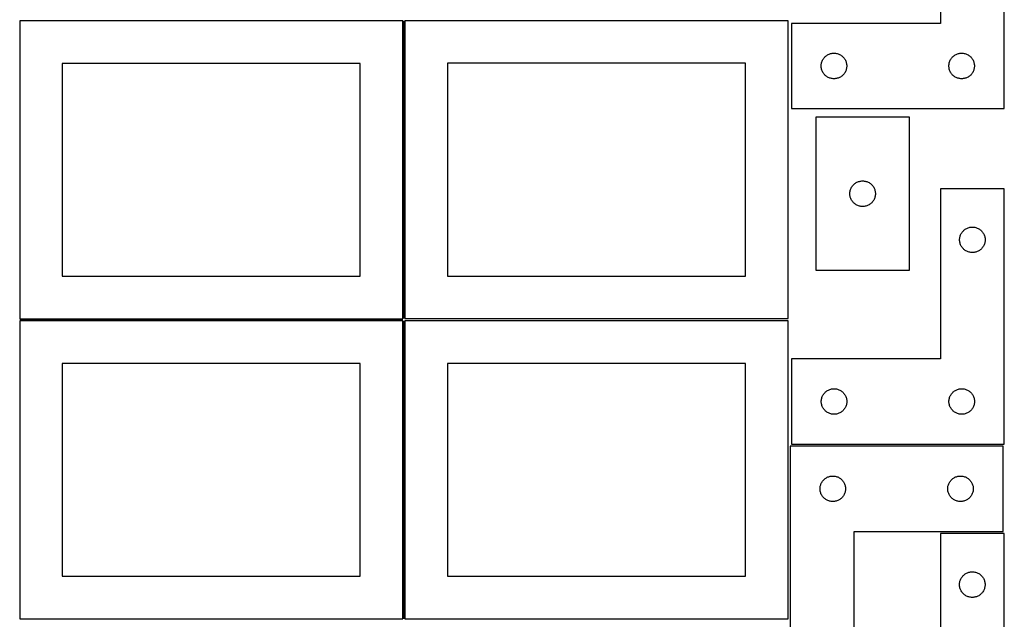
# Model space of a CAD drawing. Header units: millimetres. Extents: x 7 to 1243, y 7 to 2493.
# Tile 5 of 15: x 550 to 1243, y 852 to 1275. Entities that reach past the tile are written whole.
import ezdxf

# ---------------------------------------------------------------- set-up
doc = ezdxf.new("R2010")
doc.units = ezdxf.units.MM
doc.layers.add('COMMON', color=5, linetype='CONTINUOUS', true_color=0x0000ff)
doc.layers.add('CUT', color=7, linetype='CONTINUOUS', true_color=0x000000)

msp = doc.modelspace()

# ---------------------------------------------------------------- linework, layer by layer
at = {"layer": 'COMMON'}
for p, q in [((820.333739, 1274.041935), (820.333739, 1064.125763)), ((549.583739, 1063.291934), (819.583739, 1063.291934)), ((820.333739, 1062.541934), (820.333739, 852.562899))]:
    msp.add_line(p, q, dxfattribs=at)
at = {"layer": 'CUT'}
for p, q in [((1198.434504, 1392.253084), (1198.434504, 1272.253084)), ((1243.434504, 1212.253084), (1243.434504, 1392.253084)), ((819.583739, 1274.041935), (549.583739, 1274.041935)), ((549.583739, 1274.041935), (549.583739, 1064.041935)), ((819.583739, 1064.041935), (819.583739, 1274.041935)), ((1091.08374, 1274.125763), (821.08374, 1274.125763)), ((821.08374, 1274.125763), (821.08374, 1064.125763)), ((1091.08374, 1064.125763), (1091.08374, 1274.125763)), ((1198.434504, 1272.253084), (1093.434504, 1272.253084)), ((1093.434504, 1272.253084), (1093.434504, 1212.253084)), ((1117.500392, 1249.019642), (1117.955651, 1249.393264)), ((1117.955651, 1249.393264), (1118.434372, 1249.73631)), ((1118.434372, 1249.73631), (1118.934504, 1250.047313)), ((1118.934504, 1250.047313), (1119.453906, 1250.324939)), ((1119.453906, 1250.324939), (1119.990353, 1250.568)), ((1119.990353, 1250.568), (1120.541549, 1250.775455)), ((1120.541549, 1250.775455), (1121.105132, 1250.946416)), ((1121.105132, 1250.946416), (1121.678691, 1251.080151)), ((1121.678691, 1251.080151), (1122.259768, 1251.176088)), ((1122.259768, 1251.176088), (1122.845876, 1251.233814)), ((1122.845876, 1251.233814), (1123.434504, 1251.253084)), ((1123.434504, 1251.253084), (1124.023132, 1251.233814)), ((1124.023132, 1251.233814), (1124.60924, 1251.176088)), ((1124.60924, 1251.176088), (1125.190317, 1251.080151)), ((1125.190317, 1251.080151), (1125.763875, 1250.946416)), ((1125.763875, 1250.946416), (1126.327459, 1250.775455)), ((1126.327459, 1250.775455), (1126.878655, 1250.568)), ((1126.878655, 1250.568), (1127.415102, 1250.324939)), ((1127.415102, 1250.324939), (1127.934504, 1250.047313)), ((1127.934504, 1250.047313), (1128.434636, 1249.73631)), ((1128.434636, 1249.73631), (1128.913357, 1249.393264)), ((1128.913357, 1249.393264), (1129.368616, 1249.019642)), ((1207.500392, 1249.019642), (1207.955651, 1249.393264)), ((1207.955651, 1249.393264), (1208.434372, 1249.73631)), ((1208.434372, 1249.73631), (1208.934504, 1250.047313)), ((1208.934504, 1250.047313), (1209.453906, 1250.324939)), ((1209.453906, 1250.324939), (1209.990353, 1250.568)), ((1209.990353, 1250.568), (1210.541549, 1250.775455)), ((1210.541549, 1250.775455), (1211.105132, 1250.946416)), ((1211.105132, 1250.946416), (1211.678691, 1251.080151)), ((1211.678691, 1251.080151), (1212.259768, 1251.176088)), ((1212.259768, 1251.176088), (1212.845876, 1251.233814)), ((1212.845876, 1251.233814), (1213.434504, 1251.253084)), ((1213.434504, 1251.253084), (1214.023132, 1251.233814)), ((1214.023132, 1251.233814), (1214.60924, 1251.176088)), ((1214.60924, 1251.176088), (1215.190317, 1251.080151)), ((1215.190317, 1251.080151), (1215.763875, 1250.946416)), ((1215.763875, 1250.946416), (1216.327459, 1250.775455)), ((1216.327459, 1250.775455), (1216.878655, 1250.568)), ((1216.878655, 1250.568), (1217.415102, 1250.324939)), ((1217.415102, 1250.324939), (1217.934504, 1250.047313)), ((1217.934504, 1250.047313), (1218.434636, 1249.73631)), ((1218.434636, 1249.73631), (1218.913357, 1249.393264)), ((1218.913357, 1249.393264), (1219.368616, 1249.019642)), ((789.583739, 1244.041935), (579.583739, 1244.041935)), ((579.583739, 1244.041935), (579.583739, 1094.041935)), ((789.583739, 1094.041935), (789.583739, 1244.041935)), ((1061.08374, 1244.125763), (851.08374, 1244.125763)), ((851.08374, 1244.125763), (851.08374, 1094.125763)), ((1061.08374, 1094.125763), (1061.08374, 1244.125763)), ((1114.434504, 1242.253084), (1114.453774, 1242.841712)), ((1114.453774, 1241.664456), (1114.434504, 1242.253084)), ((1114.453774, 1242.841712), (1114.5115, 1243.42782)), ((1114.5115, 1243.42782), (1114.607436, 1244.008897)), ((1114.607436, 1244.008897), (1114.741171, 1244.582455)), ((1114.741171, 1244.582455), (1114.912133, 1245.146039)), ((1114.912133, 1245.146039), (1115.119588, 1245.697235)), ((1115.119588, 1245.697235), (1115.362649, 1246.233682)), ((1115.362649, 1246.233682), (1115.640275, 1246.753084)), ((1115.640275, 1246.753084), (1115.951277, 1247.253216)), ((1115.951277, 1247.253216), (1116.294324, 1247.731937)), ((1116.294324, 1247.731937), (1116.667946, 1248.187196)), ((1116.667946, 1248.187196), (1117.070543, 1248.617045)), ((1117.070543, 1248.617045), (1117.500392, 1249.019642)), ((1129.368616, 1249.019642), (1129.798465, 1248.617045)), ((1129.798465, 1248.617045), (1130.201062, 1248.187196)), ((1130.201062, 1248.187196), (1130.574684, 1247.731937)), ((1130.574684, 1247.731937), (1130.91773, 1247.253216)), ((1130.91773, 1247.253216), (1131.228732, 1246.753084)), ((1131.228732, 1246.753084), (1131.506359, 1246.233682)), ((1131.506359, 1246.233682), (1131.74942, 1245.697235)), ((1131.74942, 1245.697235), (1131.956875, 1245.146039)), ((1131.956875, 1245.146039), (1132.127836, 1244.582455)), ((1132.127836, 1244.582455), (1132.261571, 1244.008897)), ((1132.261571, 1244.008897), (1132.357508, 1243.42782)), ((1132.357508, 1243.42782), (1132.415234, 1242.841712)), ((1132.415234, 1242.841712), (1132.434504, 1242.253084)), ((1132.434504, 1242.253084), (1132.415234, 1241.664456)), ((1204.434504, 1242.253084), (1204.453774, 1242.841712)), ((1204.453774, 1241.664456), (1204.434504, 1242.253084)), ((1204.453774, 1242.841712), (1204.5115, 1243.42782)), ((1204.5115, 1243.42782), (1204.607436, 1244.008897)), ((1204.607436, 1244.008897), (1204.741171, 1244.582455)), ((1204.741171, 1244.582455), (1204.912133, 1245.146039)), ((1204.912133, 1245.146039), (1205.119588, 1245.697235)), ((1205.119588, 1245.697235), (1205.362649, 1246.233682)), ((1205.362649, 1246.233682), (1205.640275, 1246.753084)), ((1205.640275, 1246.753084), (1205.951277, 1247.253216)), ((1205.951277, 1247.253216), (1206.294324, 1247.731937)), ((1206.294324, 1247.731937), (1206.667946, 1248.187196)), ((1206.667946, 1248.187196), (1207.070543, 1248.617045)), ((1207.070543, 1248.617045), (1207.500392, 1249.019642)), ((1219.368616, 1249.019642), (1219.798465, 1248.617045)), ((1219.798465, 1248.617045), (1220.201062, 1248.187196)), ((1220.201062, 1248.187196), (1220.574684, 1247.731937)), ((1220.574684, 1247.731937), (1220.91773, 1247.253216)), ((1220.91773, 1247.253216), (1221.228732, 1246.753084)), ((1221.228732, 1246.753084), (1221.506359, 1246.233682)), ((1221.506359, 1246.233682), (1221.74942, 1245.697235)), ((1221.74942, 1245.697235), (1221.956875, 1245.146039)), ((1221.956875, 1245.146039), (1222.127836, 1244.582455)), ((1222.127836, 1244.582455), (1222.261571, 1244.008897)), ((1222.261571, 1244.008897), (1222.357508, 1243.42782)), ((1222.357508, 1243.42782), (1222.415234, 1242.841712)), ((1222.415234, 1242.841712), (1222.434504, 1242.253084)), ((1222.434504, 1242.253084), (1222.415234, 1241.664456)), ((1114.5115, 1241.078348), (1114.453774, 1241.664456)), ((1114.607436, 1240.497271), (1114.5115, 1241.078348)), ((1114.741171, 1239.923712), (1114.607436, 1240.497271)), ((1114.912133, 1239.360129), (1114.741171, 1239.923712)), ((1115.119588, 1238.808933), (1114.912133, 1239.360129)), ((1115.362649, 1238.272486), (1115.119588, 1238.808933)), ((1115.640275, 1237.753084), (1115.362649, 1238.272486)), ((1115.951277, 1237.252952), (1115.640275, 1237.753084)), ((1116.294324, 1236.774231), (1115.951277, 1237.252952)), ((1116.667946, 1236.318972), (1116.294324, 1236.774231)), ((1117.070543, 1235.889123), (1116.667946, 1236.318972)), ((1117.500392, 1235.486526), (1117.070543, 1235.889123)), ((1117.955651, 1235.112904), (1117.500392, 1235.486526)), ((1129.368616, 1235.486526), (1128.913357, 1235.112904)), ((1129.798465, 1235.889123), (1129.368616, 1235.486526)), ((1130.201062, 1236.318972), (1129.798465, 1235.889123)), ((1130.574684, 1236.774231), (1130.201062, 1236.318972)), ((1130.91773, 1237.252952), (1130.574684, 1236.774231)), ((1131.228732, 1237.753084), (1130.91773, 1237.252952)), ((1131.506359, 1238.272486), (1131.228732, 1237.753084)), ((1131.74942, 1238.808933), (1131.506359, 1238.272486)), ((1131.956875, 1239.360129), (1131.74942, 1238.808933)), ((1132.127836, 1239.923712), (1131.956875, 1239.360129)), ((1132.261571, 1240.497271), (1132.127836, 1239.923712)), ((1132.357508, 1241.078348), (1132.261571, 1240.497271)), ((1132.415234, 1241.664456), (1132.357508, 1241.078348)), ((1204.5115, 1241.078348), (1204.453774, 1241.664456)), ((1204.607436, 1240.497271), (1204.5115, 1241.078348)), ((1204.741171, 1239.923712), (1204.607436, 1240.497271)), ((1204.912133, 1239.360129), (1204.741171, 1239.923712)), ((1205.119588, 1238.808933), (1204.912133, 1239.360129)), ((1205.362649, 1238.272486), (1205.119588, 1238.808933)), ((1205.640275, 1237.753084), (1205.362649, 1238.272486)), ((1205.951277, 1237.252952), (1205.640275, 1237.753084)), ((1206.294324, 1236.774231), (1205.951277, 1237.252952)), ((1206.667946, 1236.318972), (1206.294324, 1236.774231)), ((1207.070543, 1235.889123), (1206.667946, 1236.318972)), ((1207.500392, 1235.486526), (1207.070543, 1235.889123)), ((1207.955651, 1235.112904), (1207.500392, 1235.486526)), ((1219.368616, 1235.486526), (1218.913357, 1235.112904)), ((1219.798465, 1235.889123), (1219.368616, 1235.486526)), ((1220.201062, 1236.318972), (1219.798465, 1235.889123)), ((1220.574684, 1236.774231), (1220.201062, 1236.318972)), ((1220.91773, 1237.252952), (1220.574684, 1236.774231)), ((1221.228732, 1237.753084), (1220.91773, 1237.252952)), ((1221.506359, 1238.272486), (1221.228732, 1237.753084)), ((1221.74942, 1238.808933), (1221.506359, 1238.272486)), ((1221.956875, 1239.360129), (1221.74942, 1238.808933)), ((1222.127836, 1239.923712), (1221.956875, 1239.360129)), ((1222.261571, 1240.497271), (1222.127836, 1239.923712)), ((1222.357508, 1241.078348), (1222.261571, 1240.497271)), ((1222.415234, 1241.664456), (1222.357508, 1241.078348)), ((1118.434372, 1234.769857), (1117.955651, 1235.112904)), ((1118.934504, 1234.458855), (1118.434372, 1234.769857)), ((1119.453906, 1234.181229), (1118.934504, 1234.458855)), ((1119.990353, 1233.938168), (1119.453906, 1234.181229)), ((1120.541549, 1233.730713), (1119.990353, 1233.938168)), ((1121.105132, 1233.559751), (1120.541549, 1233.730713)), ((1121.678691, 1233.426016), (1121.105132, 1233.559751)), ((1122.259768, 1233.33008), (1121.678691, 1233.426016)), ((1122.845876, 1233.272354), (1122.259768, 1233.33008)), ((1123.434504, 1233.253084), (1122.845876, 1233.272354)), ((1124.023132, 1233.272354), (1123.434504, 1233.253084)), ((1124.60924, 1233.33008), (1124.023132, 1233.272354)), ((1125.190317, 1233.426016), (1124.60924, 1233.33008)), ((1125.763875, 1233.559751), (1125.190317, 1233.426016)), ((1126.327459, 1233.730713), (1125.763875, 1233.559751)), ((1126.878655, 1233.938168), (1126.327459, 1233.730713)), ((1127.415102, 1234.181229), (1126.878655, 1233.938168)), ((1127.934504, 1234.458855), (1127.415102, 1234.181229)), ((1128.434636, 1234.769857), (1127.934504, 1234.458855)), ((1128.913357, 1235.112904), (1128.434636, 1234.769857)), ((1208.434372, 1234.769857), (1207.955651, 1235.112904)), ((1208.934504, 1234.458855), (1208.434372, 1234.769857)), ((1209.453906, 1234.181229), (1208.934504, 1234.458855)), ((1209.990353, 1233.938168), (1209.453906, 1234.181229)), ((1210.541549, 1233.730713), (1209.990353, 1233.938168)), ((1211.105132, 1233.559751), (1210.541549, 1233.730713)), ((1211.678691, 1233.426016), (1211.105132, 1233.559751)), ((1212.259768, 1233.33008), (1211.678691, 1233.426016)), ((1212.845876, 1233.272354), (1212.259768, 1233.33008)), ((1213.434504, 1233.253084), (1212.845876, 1233.272354)), ((1214.023132, 1233.272354), (1213.434504, 1233.253084)), ((1214.60924, 1233.33008), (1214.023132, 1233.272354)), ((1215.190317, 1233.426016), (1214.60924, 1233.33008)), ((1215.763875, 1233.559751), (1215.190317, 1233.426016)), ((1216.327459, 1233.730713), (1215.763875, 1233.559751)), ((1216.878655, 1233.938168), (1216.327459, 1233.730713)), ((1217.415102, 1234.181229), (1216.878655, 1233.938168)), ((1217.934504, 1234.458855), (1217.415102, 1234.181229)), ((1218.434636, 1234.769857), (1217.934504, 1234.458855)), ((1218.913357, 1235.112904), (1218.434636, 1234.769857)), ((1093.434504, 1212.253084), (1243.434504, 1212.253084)), ((1110.651498, 1206.210356), (1110.651498, 1098.210356)), ((1176.651498, 1206.210356), (1110.651498, 1206.210356)), ((1176.651498, 1098.210356), (1176.651498, 1206.210356)), ((1137.287537, 1158.574317), (1137.717386, 1158.976915)), ((1137.717386, 1158.976915), (1138.172645, 1159.350536)), ((1138.172645, 1159.350536), (1138.651366, 1159.693583)), ((1138.651366, 1159.693583), (1139.151498, 1160.004585)), ((1139.151498, 1160.004585), (1139.6709, 1160.282211)), ((1139.6709, 1160.282211), (1140.207347, 1160.525272)), ((1140.207347, 1160.525272), (1140.758543, 1160.732728)), ((1140.758543, 1160.732728), (1141.322127, 1160.903689)), ((1141.322127, 1160.903689), (1141.895685, 1161.037424)), ((1141.895685, 1161.037424), (1142.476762, 1161.13336)), ((1142.476762, 1161.13336), (1143.06287, 1161.191087)), ((1143.06287, 1161.191087), (1143.651498, 1161.210356)), ((1143.651498, 1161.210356), (1144.240126, 1161.191087)), ((1144.240126, 1161.191087), (1144.826234, 1161.13336)), ((1144.826234, 1161.13336), (1145.407311, 1161.037424)), ((1145.407311, 1161.037424), (1145.98087, 1160.903689)), ((1145.98087, 1160.903689), (1146.544453, 1160.732728)), ((1146.544453, 1160.732728), (1147.095649, 1160.525272)), ((1147.095649, 1160.525272), (1147.632096, 1160.282211)), ((1147.632096, 1160.282211), (1148.151498, 1160.004585)), ((1148.151498, 1160.004585), (1148.65163, 1159.693583)), ((1148.65163, 1159.693583), (1149.130351, 1159.350536)), ((1149.130351, 1159.350536), (1149.585611, 1158.976915)), ((1149.585611, 1158.976915), (1150.015459, 1158.574317)), ((1134.651498, 1152.210356), (1134.670768, 1152.798985)), ((1134.670768, 1151.621728), (1134.651498, 1152.210356)), ((1134.670768, 1152.798985), (1134.728494, 1153.385092)), ((1134.728494, 1153.385092), (1134.824431, 1153.966169)), ((1134.824431, 1153.966169), (1134.958166, 1154.539728)), ((1134.958166, 1154.539728), (1135.129127, 1155.103312)), ((1135.129127, 1155.103312), (1135.336582, 1155.654507)), ((1135.336582, 1155.654507), (1135.579644, 1156.190955)), ((1135.579644, 1156.190955), (1135.85727, 1156.710356)), ((1135.85727, 1156.710356), (1136.168272, 1157.210488)), ((1136.168272, 1157.210488), (1136.511318, 1157.689209)), ((1136.511318, 1157.689209), (1136.88494, 1158.144469)), ((1136.88494, 1158.144469), (1137.287537, 1158.574317)), ((1150.015459, 1158.574317), (1150.418056, 1158.144469)), ((1150.418056, 1158.144469), (1150.791678, 1157.689209)), ((1150.791678, 1157.689209), (1151.134725, 1157.210488)), ((1151.134725, 1157.210488), (1151.445727, 1156.710356)), ((1151.445727, 1156.710356), (1151.723353, 1156.190955)), ((1151.723353, 1156.190955), (1151.966414, 1155.654507)), ((1151.966414, 1155.654507), (1152.173869, 1155.103312)), ((1152.173869, 1155.103312), (1152.344831, 1154.539728)), ((1152.344831, 1154.539728), (1152.478566, 1153.966169)), ((1152.478566, 1153.966169), (1152.574502, 1153.385092)), ((1152.574502, 1153.385092), (1152.632229, 1152.798985)), ((1152.632229, 1152.798985), (1152.651498, 1152.210356)), ((1152.651498, 1152.210356), (1152.632229, 1151.621728)), ((1243.487509, 1155.719515), (1198.487509, 1155.719515)), ((1198.487509, 1155.719515), (1198.487509, 1035.719515)), ((1243.487509, 975.719515), (1243.487509, 1155.719515)), ((1134.728494, 1151.035621), (1134.670768, 1151.621728)), ((1134.824431, 1150.454543), (1134.728494, 1151.035621)), ((1134.958166, 1149.880985), (1134.824431, 1150.454543)), ((1135.129127, 1149.317401), (1134.958166, 1149.880985)), ((1135.336582, 1148.766205), (1135.129127, 1149.317401)), ((1135.579644, 1148.229758), (1135.336582, 1148.766205)), ((1135.85727, 1147.710356), (1135.579644, 1148.229758)), ((1136.168272, 1147.210224), (1135.85727, 1147.710356)), ((1136.511318, 1146.731504), (1136.168272, 1147.210224)), ((1136.88494, 1146.276244), (1136.511318, 1146.731504)), ((1137.287537, 1145.846395), (1136.88494, 1146.276244)), ((1137.717386, 1145.443798), (1137.287537, 1145.846395)), ((1138.172645, 1145.070176), (1137.717386, 1145.443798)), ((1138.651366, 1144.72713), (1138.172645, 1145.070176)), ((1149.130351, 1145.070176), (1148.65163, 1144.72713)), ((1149.585611, 1145.443798), (1149.130351, 1145.070176)), ((1150.015459, 1145.846395), (1149.585611, 1145.443798)), ((1150.418056, 1146.276244), (1150.015459, 1145.846395)), ((1150.791678, 1146.731504), (1150.418056, 1146.276244)), ((1151.134725, 1147.210224), (1150.791678, 1146.731504)), ((1151.445727, 1147.710356), (1151.134725, 1147.210224)), ((1151.723353, 1148.229758), (1151.445727, 1147.710356)), ((1151.966414, 1148.766205), (1151.723353, 1148.229758)), ((1152.173869, 1149.317401), (1151.966414, 1148.766205)), ((1152.344831, 1149.880985), (1152.173869, 1149.317401)), ((1152.478566, 1150.454543), (1152.344831, 1149.880985)), ((1152.574502, 1151.035621), (1152.478566, 1150.454543)), ((1152.632229, 1151.621728), (1152.574502, 1151.035621)), ((1139.151498, 1144.416128), (1138.651366, 1144.72713)), ((1139.6709, 1144.138502), (1139.151498, 1144.416128)), ((1140.207347, 1143.895441), (1139.6709, 1144.138502)), ((1140.758543, 1143.687985), (1140.207347, 1143.895441)), ((1141.322127, 1143.517024), (1140.758543, 1143.687985)), ((1141.895685, 1143.383289), (1141.322127, 1143.517024)), ((1142.476762, 1143.287353), (1141.895685, 1143.383289)), ((1143.06287, 1143.229626), (1142.476762, 1143.287353)), ((1143.651498, 1143.210356), (1143.06287, 1143.229626)), ((1144.240126, 1143.229626), (1143.651498, 1143.210356)), ((1144.826234, 1143.287353), (1144.240126, 1143.229626)), ((1145.407311, 1143.383289), (1144.826234, 1143.287353)), ((1145.98087, 1143.517024), (1145.407311, 1143.383289)), ((1146.544453, 1143.687985), (1145.98087, 1143.517024)), ((1147.095649, 1143.895441), (1146.544453, 1143.687985)), ((1147.632096, 1144.138502), (1147.095649, 1143.895441)), ((1148.151498, 1144.416128), (1147.632096, 1144.138502)), ((1148.65163, 1144.72713), (1148.151498, 1144.416128)), ((1212.915654, 1123.700113), (1213.19328, 1124.219515)), ((1213.19328, 1124.219515), (1213.504283, 1124.719647)), ((1213.504283, 1124.719647), (1213.847329, 1125.198367)), ((1213.847329, 1125.198367), (1214.220951, 1125.653627)), ((1214.220951, 1125.653627), (1214.623548, 1126.083476)), ((1214.623548, 1126.083476), (1215.053397, 1126.486073)), ((1215.053397, 1126.486073), (1215.508656, 1126.859695)), ((1215.508656, 1126.859695), (1215.987377, 1127.202741)), ((1215.987377, 1127.202741), (1216.487509, 1127.513743)), ((1216.487509, 1127.513743), (1217.006911, 1127.791369)), ((1217.006911, 1127.791369), (1217.543358, 1128.03443)), ((1217.543358, 1128.03443), (1218.094554, 1128.241886)), ((1218.094554, 1128.241886), (1218.658138, 1128.412847)), ((1218.658138, 1128.412847), (1219.231696, 1128.546582)), ((1219.231696, 1128.546582), (1219.812773, 1128.642518)), ((1219.812773, 1128.642518), (1220.398881, 1128.700245)), ((1220.398881, 1128.700245), (1220.987509, 1128.719515)), ((1220.987509, 1128.719515), (1221.576137, 1128.700245)), ((1221.576137, 1128.700245), (1222.162245, 1128.642518)), ((1222.162245, 1128.642518), (1222.743322, 1128.546582)), ((1222.743322, 1128.546582), (1223.31688, 1128.412847)), ((1223.31688, 1128.412847), (1223.880464, 1128.241886)), ((1223.880464, 1128.241886), (1224.43166, 1128.03443)), ((1224.43166, 1128.03443), (1224.968107, 1127.791369)), ((1224.968107, 1127.791369), (1225.487509, 1127.513743)), ((1225.487509, 1127.513743), (1225.987641, 1127.202741)), ((1225.987641, 1127.202741), (1226.466362, 1126.859695)), ((1226.466362, 1126.859695), (1226.921621, 1126.486073)), ((1226.921621, 1126.486073), (1227.35147, 1126.083476)), ((1227.35147, 1126.083476), (1227.754067, 1125.653627)), ((1227.754067, 1125.653627), (1228.127689, 1125.198367)), ((1228.127689, 1125.198367), (1228.470736, 1124.719647)), ((1228.470736, 1124.719647), (1228.781738, 1124.219515)), ((1228.781738, 1124.219515), (1229.059364, 1123.700113)), ((1211.987509, 1119.719515), (1212.006779, 1120.308143)), ((1212.006779, 1119.130886), (1211.987509, 1119.719515)), ((1212.006779, 1120.308143), (1212.064505, 1120.89425)), ((1212.064505, 1118.544779), (1212.006779, 1119.130886)), ((1212.064505, 1120.89425), (1212.160442, 1121.475327)), ((1212.160442, 1117.963702), (1212.064505, 1118.544779)), ((1212.160442, 1121.475327), (1212.294177, 1122.048886)), ((1212.294177, 1117.390143), (1212.160442, 1117.963702)), ((1212.294177, 1122.048886), (1212.465138, 1122.61247)), ((1212.465138, 1116.826559), (1212.294177, 1117.390143)), ((1212.465138, 1122.61247), (1212.672593, 1123.163665)), ((1212.672593, 1123.163665), (1212.915654, 1123.700113)), ((1229.059364, 1123.700113), (1229.302425, 1123.163665)), ((1229.302425, 1123.163665), (1229.50988, 1122.61247)), ((1229.50988, 1122.61247), (1229.680842, 1122.048886)), ((1229.680842, 1117.390143), (1229.50988, 1116.826559)), ((1229.680842, 1122.048886), (1229.814577, 1121.475327)), ((1229.814577, 1117.963702), (1229.680842, 1117.390143)), ((1229.814577, 1121.475327), (1229.910513, 1120.89425)), ((1229.910513, 1118.544779), (1229.814577, 1117.963702)), ((1229.910513, 1120.89425), (1229.968239, 1120.308143)), ((1229.968239, 1119.130886), (1229.910513, 1118.544779)), ((1229.968239, 1120.308143), (1229.987509, 1119.719515)), ((1229.987509, 1119.719515), (1229.968239, 1119.130886)), ((1212.672593, 1116.275364), (1212.465138, 1116.826559)), ((1212.915654, 1115.738916), (1212.672593, 1116.275364)), ((1213.19328, 1115.219515), (1212.915654, 1115.738916)), ((1213.504283, 1114.719382), (1213.19328, 1115.219515)), ((1213.847329, 1114.240662), (1213.504283, 1114.719382)), ((1214.220951, 1113.785402), (1213.847329, 1114.240662)), ((1214.623548, 1113.355554), (1214.220951, 1113.785402)), ((1215.053397, 1112.952956), (1214.623548, 1113.355554)), ((1215.508656, 1112.579334), (1215.053397, 1112.952956)), ((1215.987377, 1112.236288), (1215.508656, 1112.579334)), ((1216.487509, 1111.925286), (1215.987377, 1112.236288)), ((1217.006911, 1111.64766), (1216.487509, 1111.925286)), ((1217.543358, 1111.404599), (1217.006911, 1111.64766)), ((1218.094554, 1111.197143), (1217.543358, 1111.404599)), ((1218.658138, 1111.026182), (1218.094554, 1111.197143)), ((1219.231696, 1110.892447), (1218.658138, 1111.026182)), ((1219.812773, 1110.796511), (1219.231696, 1110.892447)), ((1220.398881, 1110.738784), (1219.812773, 1110.796511)), ((1220.987509, 1110.719515), (1220.398881, 1110.738784)), ((1221.576137, 1110.738784), (1220.987509, 1110.719515)), ((1222.162245, 1110.796511), (1221.576137, 1110.738784)), ((1222.743322, 1110.892447), (1222.162245, 1110.796511)), ((1223.31688, 1111.026182), (1222.743322, 1110.892447)), ((1223.880464, 1111.197143), (1223.31688, 1111.026182)), ((1224.43166, 1111.404599), (1223.880464, 1111.197143)), ((1224.968107, 1111.64766), (1224.43166, 1111.404599)), ((1225.487509, 1111.925286), (1224.968107, 1111.64766)), ((1225.987641, 1112.236288), (1225.487509, 1111.925286)), ((1226.466362, 1112.579334), (1225.987641, 1112.236288)), ((1226.921621, 1112.952956), (1226.466362, 1112.579334)), ((1227.35147, 1113.355554), (1226.921621, 1112.952956)), ((1227.754067, 1113.785402), (1227.35147, 1113.355554)), ((1228.127689, 1114.240662), (1227.754067, 1113.785402)), ((1228.470736, 1114.719382), (1228.127689, 1114.240662)), ((1228.781738, 1115.219515), (1228.470736, 1114.719382)), ((1229.059364, 1115.738916), (1228.781738, 1115.219515)), ((1229.302425, 1116.275364), (1229.059364, 1115.738916)), ((1229.50988, 1116.826559), (1229.302425, 1116.275364)), ((1110.651498, 1098.210356), (1176.651498, 1098.210356)), ((579.583739, 1094.041935), (789.583739, 1094.041935)), ((851.08374, 1094.125763), (1061.08374, 1094.125763)), ((549.583739, 1064.041935), (819.583739, 1064.041935)), ((819.583739, 1062.541934), (549.583739, 1062.541934)), ((549.583739, 1062.541934), (549.583739, 852.541934)), ((819.583739, 852.541934), (819.583739, 1062.541934)), ((821.08374, 1064.125763), (1091.08374, 1064.125763)), ((1091.08374, 1062.562899), (821.08374, 1062.562899)), ((821.08374, 1062.562899), (821.08374, 852.562899)), ((1091.08374, 852.562899), (1091.08374, 1062.562899)), ((1198.487509, 1035.719515), (1093.487509, 1035.719515)), ((1093.487509, 1035.719515), (1093.487509, 975.719515)), ((789.583739, 1032.541934), (579.583739, 1032.541934)), ((579.583739, 1032.541934), (579.583739, 882.541934)), ((789.583739, 882.541934), (789.583739, 1032.541934)), ((1061.08374, 1032.562899), (851.08374, 1032.562899)), ((851.08374, 1032.562899), (851.08374, 882.562899)), ((1061.08374, 882.562899), (1061.08374, 1032.562899)), ((1118.008656, 1012.859695), (1118.487377, 1013.202741)), ((1118.487377, 1013.202741), (1118.987509, 1013.513743)), ((1118.987509, 1013.513743), (1119.506911, 1013.791369)), ((1119.506911, 1013.791369), (1120.043358, 1014.03443)), ((1120.043358, 1014.03443), (1120.594554, 1014.241886)), ((1120.594554, 1014.241886), (1121.158138, 1014.412847)), ((1121.158138, 1014.412847), (1121.731696, 1014.546582)), ((1121.731696, 1014.546582), (1122.312773, 1014.642518)), ((1122.312773, 1014.642518), (1122.898881, 1014.700245)), ((1122.898881, 1014.700245), (1123.487509, 1014.719515)), ((1123.487509, 1014.719515), (1124.076137, 1014.700245)), ((1124.076137, 1014.700245), (1124.662245, 1014.642518)), ((1124.662245, 1014.642518), (1125.243322, 1014.546582)), ((1125.243322, 1014.546582), (1125.81688, 1014.412847)), ((1125.81688, 1014.412847), (1126.380464, 1014.241886)), ((1126.380464, 1014.241886), (1126.93166, 1014.03443)), ((1126.93166, 1014.03443), (1127.468107, 1013.791369)), ((1127.468107, 1013.791369), (1127.987509, 1013.513743)), ((1127.987509, 1013.513743), (1128.487641, 1013.202741)), ((1128.487641, 1013.202741), (1128.966362, 1012.859695)), ((1208.008656, 1012.859695), (1208.487377, 1013.202741)), ((1208.487377, 1013.202741), (1208.987509, 1013.513743)), ((1208.987509, 1013.513743), (1209.506911, 1013.791369)), ((1209.506911, 1013.791369), (1210.043358, 1014.03443)), ((1210.043358, 1014.03443), (1210.594554, 1014.241886)), ((1210.594554, 1014.241886), (1211.158138, 1014.412847)), ((1211.158138, 1014.412847), (1211.731696, 1014.546582)), ((1211.731696, 1014.546582), (1212.312773, 1014.642518)), ((1212.312773, 1014.642518), (1212.898881, 1014.700245)), ((1212.898881, 1014.700245), (1213.487509, 1014.719515)), ((1213.487509, 1014.719515), (1214.076137, 1014.700245)), ((1214.076137, 1014.700245), (1214.662245, 1014.642518)), ((1214.662245, 1014.642518), (1215.243322, 1014.546582)), ((1215.243322, 1014.546582), (1215.81688, 1014.412847)), ((1215.81688, 1014.412847), (1216.380464, 1014.241886)), ((1216.380464, 1014.241886), (1216.93166, 1014.03443)), ((1216.93166, 1014.03443), (1217.468107, 1013.791369)), ((1217.468107, 1013.791369), (1217.987509, 1013.513743)), ((1217.987509, 1013.513743), (1218.487641, 1013.202741)), ((1218.487641, 1013.202741), (1218.966362, 1012.859695)), ((1114.487509, 1005.719515), (1114.506779, 1006.308143)), ((1114.506779, 1006.308143), (1114.564505, 1006.89425)), ((1114.564505, 1006.89425), (1114.660442, 1007.475327)), ((1114.660442, 1007.475327), (1114.794177, 1008.048886)), ((1114.794177, 1008.048886), (1114.965138, 1008.61247)), ((1114.965138, 1008.61247), (1115.172593, 1009.163665)), ((1115.172593, 1009.163665), (1115.415654, 1009.700113)), ((1115.415654, 1009.700113), (1115.69328, 1010.219515)), ((1115.69328, 1010.219515), (1116.004283, 1010.719647)), ((1116.004283, 1010.719647), (1116.347329, 1011.198367)), ((1116.347329, 1011.198367), (1116.720951, 1011.653627)), ((1116.720951, 1011.653627), (1117.123548, 1012.083476)), ((1117.123548, 1012.083476), (1117.553397, 1012.486073)), ((1117.553397, 1012.486073), (1118.008656, 1012.859695)), ((1128.966362, 1012.859695), (1129.421621, 1012.486073)), ((1129.421621, 1012.486073), (1129.85147, 1012.083476)), ((1129.85147, 1012.083476), (1130.254067, 1011.653627)), ((1130.254067, 1011.653627), (1130.627689, 1011.198367)), ((1130.627689, 1011.198367), (1130.970736, 1010.719647)), ((1130.970736, 1010.719647), (1131.281738, 1010.219515)), ((1131.281738, 1010.219515), (1131.559364, 1009.700113)), ((1131.559364, 1009.700113), (1131.802425, 1009.163665)), ((1131.802425, 1009.163665), (1132.00988, 1008.61247)), ((1132.00988, 1008.61247), (1132.180842, 1008.048886)), ((1132.180842, 1008.048886), (1132.314577, 1007.475327)), ((1132.314577, 1007.475327), (1132.410513, 1006.89425)), ((1132.410513, 1006.89425), (1132.468239, 1006.308143)), ((1132.468239, 1006.308143), (1132.487509, 1005.719515)), ((1204.487509, 1005.719515), (1204.506779, 1006.308143)), ((1204.506779, 1006.308143), (1204.564505, 1006.89425)), ((1204.564505, 1006.89425), (1204.660442, 1007.475327)), ((1204.660442, 1007.475327), (1204.794177, 1008.048886)), ((1204.794177, 1008.048886), (1204.965138, 1008.61247)), ((1204.965138, 1008.61247), (1205.172593, 1009.163665)), ((1205.172593, 1009.163665), (1205.415654, 1009.700113)), ((1205.415654, 1009.700113), (1205.69328, 1010.219515)), ((1205.69328, 1010.219515), (1206.004283, 1010.719647)), ((1206.004283, 1010.719647), (1206.347329, 1011.198367)), ((1206.347329, 1011.198367), (1206.720951, 1011.653627)), ((1206.720951, 1011.653627), (1207.123548, 1012.083476)), ((1207.123548, 1012.083476), (1207.553397, 1012.486073)), ((1207.553397, 1012.486073), (1208.008656, 1012.859695)), ((1218.966362, 1012.859695), (1219.421621, 1012.486073)), ((1219.421621, 1012.486073), (1219.85147, 1012.083476)), ((1219.85147, 1012.083476), (1220.254067, 1011.653627)), ((1220.254067, 1011.653627), (1220.627689, 1011.198367)), ((1220.627689, 1011.198367), (1220.970736, 1010.719647)), ((1220.970736, 1010.719647), (1221.281738, 1010.219515)), ((1221.281738, 1010.219515), (1221.559364, 1009.700113)), ((1221.559364, 1009.700113), (1221.802425, 1009.163665)), ((1221.802425, 1009.163665), (1222.00988, 1008.61247)), ((1222.00988, 1008.61247), (1222.180842, 1008.048886)), ((1222.180842, 1008.048886), (1222.314577, 1007.475327)), ((1222.314577, 1007.475327), (1222.410513, 1006.89425)), ((1222.410513, 1006.89425), (1222.468239, 1006.308143)), ((1222.468239, 1006.308143), (1222.487509, 1005.719515)), ((1114.506779, 1005.130886), (1114.487509, 1005.719515)), ((1114.564505, 1004.544779), (1114.506779, 1005.130886)), ((1114.660442, 1003.963702), (1114.564505, 1004.544779)), ((1114.794177, 1003.390143), (1114.660442, 1003.963702)), ((1114.965138, 1002.826559), (1114.794177, 1003.390143)), ((1115.172593, 1002.275364), (1114.965138, 1002.826559)), ((1115.415654, 1001.738916), (1115.172593, 1002.275364)), ((1115.69328, 1001.219515), (1115.415654, 1001.738916)), ((1116.004283, 1000.719382), (1115.69328, 1001.219515)), ((1116.347329, 1000.240662), (1116.004283, 1000.719382)), ((1116.720951, 999.785402), (1116.347329, 1000.240662)), ((1117.123548, 999.355554), (1116.720951, 999.785402)), ((1117.553397, 998.952956), (1117.123548, 999.355554)), ((1129.85147, 999.355554), (1129.421621, 998.952956)), ((1130.254067, 999.785402), (1129.85147, 999.355554)), ((1130.627689, 1000.240662), (1130.254067, 999.785402)), ((1130.970736, 1000.719382), (1130.627689, 1000.240662)), ((1131.281738, 1001.219515), (1130.970736, 1000.719382)), ((1131.559364, 1001.738916), (1131.281738, 1001.219515)), ((1131.802425, 1002.275364), (1131.559364, 1001.738916)), ((1132.00988, 1002.826559), (1131.802425, 1002.275364)), ((1132.180842, 1003.390143), (1132.00988, 1002.826559)), ((1132.314577, 1003.963702), (1132.180842, 1003.390143)), ((1132.410513, 1004.544779), (1132.314577, 1003.963702)), ((1132.468239, 1005.130886), (1132.410513, 1004.544779)), ((1132.487509, 1005.719515), (1132.468239, 1005.130886)), ((1204.506779, 1005.130886), (1204.487509, 1005.719515)), ((1204.564505, 1004.544779), (1204.506779, 1005.130886)), ((1204.660442, 1003.963702), (1204.564505, 1004.544779)), ((1204.794177, 1003.390143), (1204.660442, 1003.963702)), ((1204.965138, 1002.826559), (1204.794177, 1003.390143)), ((1205.172593, 1002.275364), (1204.965138, 1002.826559)), ((1205.415654, 1001.738916), (1205.172593, 1002.275364)), ((1205.69328, 1001.219515), (1205.415654, 1001.738916)), ((1206.004283, 1000.719382), (1205.69328, 1001.219515)), ((1206.347329, 1000.240662), (1206.004283, 1000.719382)), ((1206.720951, 999.785402), (1206.347329, 1000.240662)), ((1207.123548, 999.355554), (1206.720951, 999.785402)), ((1207.553397, 998.952956), (1207.123548, 999.355554)), ((1219.85147, 999.355554), (1219.421621, 998.952956)), ((1220.254067, 999.785402), (1219.85147, 999.355554)), ((1220.627689, 1000.240662), (1220.254067, 999.785402)), ((1220.970736, 1000.719382), (1220.627689, 1000.240662)), ((1221.281738, 1001.219515), (1220.970736, 1000.719382)), ((1221.559364, 1001.738916), (1221.281738, 1001.219515)), ((1221.802425, 1002.275364), (1221.559364, 1001.738916)), ((1222.00988, 1002.826559), (1221.802425, 1002.275364)), ((1222.180842, 1003.390143), (1222.00988, 1002.826559)), ((1222.314577, 1003.963702), (1222.180842, 1003.390143)), ((1222.410513, 1004.544779), (1222.314577, 1003.963702)), ((1222.468239, 1005.130886), (1222.410513, 1004.544779)), ((1222.487509, 1005.719515), (1222.468239, 1005.130886)), ((1118.008656, 998.579334), (1117.553397, 998.952956)), ((1118.487377, 998.236288), (1118.008656, 998.579334)), ((1118.987509, 997.925286), (1118.487377, 998.236288)), ((1119.506911, 997.64766), (1118.987509, 997.925286)), ((1120.043358, 997.404599), (1119.506911, 997.64766)), ((1120.594554, 997.197143), (1120.043358, 997.404599)), ((1121.158138, 997.026182), (1120.594554, 997.197143)), ((1121.731696, 996.892447), (1121.158138, 997.026182)), ((1122.312773, 996.796511), (1121.731696, 996.892447)), ((1122.898881, 996.738784), (1122.312773, 996.796511)), ((1123.487509, 996.719515), (1122.898881, 996.738784)), ((1124.076137, 996.738784), (1123.487509, 996.719515)), ((1124.662245, 996.796511), (1124.076137, 996.738784)), ((1125.243322, 996.892447), (1124.662245, 996.796511)), ((1125.81688, 997.026182), (1125.243322, 996.892447)), ((1126.380464, 997.197143), (1125.81688, 997.026182)), ((1126.93166, 997.404599), (1126.380464, 997.197143)), ((1127.468107, 997.64766), (1126.93166, 997.404599)), ((1127.987509, 997.925286), (1127.468107, 997.64766)), ((1128.487641, 998.236288), (1127.987509, 997.925286)), ((1128.966362, 998.579334), (1128.487641, 998.236288)), ((1129.421621, 998.952956), (1128.966362, 998.579334)), ((1208.008656, 998.579334), (1207.553397, 998.952956)), ((1208.487377, 998.236288), (1208.008656, 998.579334)), ((1208.987509, 997.925286), (1208.487377, 998.236288)), ((1209.506911, 997.64766), (1208.987509, 997.925286)), ((1210.043358, 997.404599), (1209.506911, 997.64766)), ((1210.594554, 997.197143), (1210.043358, 997.404599)), ((1211.158138, 997.026182), (1210.594554, 997.197143)), ((1211.731696, 996.892447), (1211.158138, 997.026182)), ((1212.312773, 996.796511), (1211.731696, 996.892447)), ((1212.898881, 996.738784), (1212.312773, 996.796511)), ((1213.487509, 996.719515), (1212.898881, 996.738784)), ((1214.076137, 996.738784), (1213.487509, 996.719515)), ((1214.662245, 996.796511), (1214.076137, 996.738784)), ((1215.243322, 996.892447), (1214.662245, 996.796511)), ((1215.81688, 997.026182), (1215.243322, 996.892447)), ((1216.380464, 997.197143), (1215.81688, 997.026182)), ((1216.93166, 997.404599), (1216.380464, 997.197143)), ((1217.468107, 997.64766), (1216.93166, 997.404599)), ((1217.987509, 997.925286), (1217.468107, 997.64766)), ((1218.487641, 998.236288), (1217.987509, 997.925286)), ((1218.966362, 998.579334), (1218.487641, 998.236288)), ((1219.421621, 998.952956), (1218.966362, 998.579334)), ((1092.604729, 974.198514), (1092.604729, 794.198514)), ((1242.604729, 974.198514), (1092.604729, 974.198514)), ((1093.487509, 975.719515), (1243.487509, 975.719515)), ((1242.604729, 914.198514), (1242.604729, 974.198514)), ((1116.240768, 950.562475), (1116.670617, 950.965072)), ((1116.670617, 950.965072), (1117.125876, 951.338694)), ((1117.125876, 951.338694), (1117.604597, 951.68174)), ((1117.604597, 951.68174), (1118.104729, 951.992742)), ((1118.104729, 951.992742), (1118.624131, 952.270368)), ((1118.624131, 952.270368), (1119.160578, 952.513429)), ((1119.160578, 952.513429), (1119.711774, 952.720885)), ((1119.711774, 952.720885), (1120.275358, 952.891846)), ((1120.275358, 952.891846), (1120.848916, 953.025581)), ((1120.848916, 953.025581), (1121.429993, 953.121517)), ((1121.429993, 953.121517), (1122.016101, 953.179244)), ((1122.016101, 953.179244), (1122.604729, 953.198514)), ((1122.604729, 953.198514), (1123.193357, 953.179244)), ((1123.193357, 953.179244), (1123.779465, 953.121517)), ((1123.779465, 953.121517), (1124.360542, 953.025581)), ((1124.360542, 953.025581), (1124.934101, 952.891846)), ((1124.934101, 952.891846), (1125.497684, 952.720885)), ((1125.497684, 952.720885), (1126.04888, 952.513429)), ((1126.04888, 952.513429), (1126.585327, 952.270368)), ((1126.585327, 952.270368), (1127.104729, 951.992742)), ((1127.104729, 951.992742), (1127.604861, 951.68174)), ((1127.604861, 951.68174), (1128.083582, 951.338694)), ((1128.083582, 951.338694), (1128.538841, 950.965072)), ((1128.538841, 950.965072), (1128.96869, 950.562475)), ((1206.240768, 950.562475), (1206.670617, 950.965072)), ((1206.670617, 950.965072), (1207.125876, 951.338694)), ((1207.125876, 951.338694), (1207.604597, 951.68174)), ((1207.604597, 951.68174), (1208.104729, 951.992742)), ((1208.104729, 951.992742), (1208.624131, 952.270368)), ((1208.624131, 952.270368), (1209.160578, 952.513429)), ((1209.160578, 952.513429), (1209.711774, 952.720885)), ((1209.711774, 952.720885), (1210.275358, 952.891846)), ((1210.275358, 952.891846), (1210.848916, 953.025581)), ((1210.848916, 953.025581), (1211.429993, 953.121517)), ((1211.429993, 953.121517), (1212.016101, 953.179244)), ((1212.016101, 953.179244), (1212.604729, 953.198514)), ((1212.604729, 953.198514), (1213.193357, 953.179244)), ((1213.193357, 953.179244), (1213.779465, 953.121517)), ((1213.779465, 953.121517), (1214.360542, 953.025581)), ((1214.360542, 953.025581), (1214.934101, 952.891846)), ((1214.934101, 952.891846), (1215.497684, 952.720885)), ((1215.497684, 952.720885), (1216.04888, 952.513429)), ((1216.04888, 952.513429), (1216.585327, 952.270368)), ((1216.585327, 952.270368), (1217.104729, 951.992742)), ((1217.104729, 951.992742), (1217.604861, 951.68174)), ((1217.604861, 951.68174), (1218.083582, 951.338694)), ((1218.083582, 951.338694), (1218.538841, 950.965072)), ((1218.538841, 950.965072), (1218.96869, 950.562475)), ((1113.604729, 944.198514), (1113.623999, 944.787142)), ((1113.623999, 943.609885), (1113.604729, 944.198514)), ((1113.623999, 944.787142), (1113.681725, 945.373249)), ((1113.681725, 945.373249), (1113.777662, 945.954327)), ((1113.777662, 945.954327), (1113.911397, 946.527885)), ((1113.911397, 946.527885), (1114.082358, 947.091469)), ((1114.082358, 947.091469), (1114.289813, 947.642665)), ((1114.289813, 947.642665), (1114.532874, 948.179112)), ((1114.532874, 948.179112), (1114.810501, 948.698514)), ((1114.810501, 948.698514), (1115.121503, 949.198646)), ((1115.121503, 949.198646), (1115.464549, 949.677366)), ((1115.464549, 949.677366), (1115.838171, 950.132626)), ((1115.838171, 950.132626), (1116.240768, 950.562475)), ((1128.96869, 950.562475), (1129.371287, 950.132626)), ((1129.371287, 950.132626), (1129.744909, 949.677366)), ((1129.744909, 949.677366), (1130.087956, 949.198646)), ((1130.087956, 949.198646), (1130.398958, 948.698514)), ((1130.398958, 948.698514), (1130.676584, 948.179112)), ((1130.676584, 948.179112), (1130.919645, 947.642665)), ((1130.919645, 947.642665), (1131.1271, 947.091469)), ((1131.1271, 947.091469), (1131.298062, 946.527885)), ((1131.298062, 946.527885), (1131.431797, 945.954327)), ((1131.431797, 945.954327), (1131.527733, 945.373249)), ((1131.527733, 945.373249), (1131.585459, 944.787142)), ((1131.585459, 944.787142), (1131.604729, 944.198514)), ((1131.604729, 944.198514), (1131.585459, 943.609885)), ((1203.604729, 944.198514), (1203.623999, 944.787142)), ((1203.623999, 943.609885), (1203.604729, 944.198514)), ((1203.623999, 944.787142), (1203.681725, 945.373249)), ((1203.681725, 945.373249), (1203.777662, 945.954327)), ((1203.777662, 945.954327), (1203.911397, 946.527885)), ((1203.911397, 946.527885), (1204.082358, 947.091469)), ((1204.082358, 947.091469), (1204.289813, 947.642665)), ((1204.289813, 947.642665), (1204.532874, 948.179112)), ((1204.532874, 948.179112), (1204.810501, 948.698514)), ((1204.810501, 948.698514), (1205.121503, 949.198646)), ((1205.121503, 949.198646), (1205.464549, 949.677366)), ((1205.464549, 949.677366), (1205.838171, 950.132626)), ((1205.838171, 950.132626), (1206.240768, 950.562475)), ((1218.96869, 950.562475), (1219.371287, 950.132626)), ((1219.371287, 950.132626), (1219.744909, 949.677366)), ((1219.744909, 949.677366), (1220.087956, 949.198646)), ((1220.087956, 949.198646), (1220.398958, 948.698514)), ((1220.398958, 948.698514), (1220.676584, 948.179112)), ((1220.676584, 948.179112), (1220.919645, 947.642665)), ((1220.919645, 947.642665), (1221.1271, 947.091469)), ((1221.1271, 947.091469), (1221.298062, 946.527885)), ((1221.298062, 946.527885), (1221.431797, 945.954327)), ((1221.431797, 945.954327), (1221.527733, 945.373249)), ((1221.527733, 945.373249), (1221.585459, 944.787142)), ((1221.585459, 944.787142), (1221.604729, 944.198514)), ((1221.604729, 944.198514), (1221.585459, 943.609885)), ((1113.681725, 943.023778), (1113.623999, 943.609885)), ((1113.777662, 942.442701), (1113.681725, 943.023778)), ((1113.911397, 941.869142), (1113.777662, 942.442701)), ((1114.082358, 941.305558), (1113.911397, 941.869142)), ((1114.289813, 940.754363), (1114.082358, 941.305558)), ((1114.532874, 940.217915), (1114.289813, 940.754363)), ((1114.810501, 939.698514), (1114.532874, 940.217915)), ((1115.121503, 939.198382), (1114.810501, 939.698514)), ((1115.464549, 938.719661), (1115.121503, 939.198382)), ((1115.838171, 938.264401), (1115.464549, 938.719661)), ((1116.240768, 937.834553), (1115.838171, 938.264401)), ((1116.670617, 937.431955), (1116.240768, 937.834553)), ((1117.125876, 937.058334), (1116.670617, 937.431955)), ((1117.604597, 936.715287), (1117.125876, 937.058334)), ((1128.083582, 937.058334), (1127.604861, 936.715287)), ((1128.538841, 937.431955), (1128.083582, 937.058334)), ((1128.96869, 937.834553), (1128.538841, 937.431955)), ((1129.371287, 938.264401), (1128.96869, 937.834553)), ((1129.744909, 938.719661), (1129.371287, 938.264401)), ((1130.087956, 939.198382), (1129.744909, 938.719661)), ((1130.398958, 939.698514), (1130.087956, 939.198382)), ((1130.676584, 940.217915), (1130.398958, 939.698514)), ((1130.919645, 940.754363), (1130.676584, 940.217915)), ((1131.1271, 941.305558), (1130.919645, 940.754363)), ((1131.298062, 941.869142), (1131.1271, 941.305558)), ((1131.431797, 942.442701), (1131.298062, 941.869142)), ((1131.527733, 943.023778), (1131.431797, 942.442701)), ((1131.585459, 943.609885), (1131.527733, 943.023778)), ((1203.681725, 943.023778), (1203.623999, 943.609885)), ((1203.777662, 942.442701), (1203.681725, 943.023778)), ((1203.911397, 941.869142), (1203.777662, 942.442701)), ((1204.082358, 941.305558), (1203.911397, 941.869142)), ((1204.289813, 940.754363), (1204.082358, 941.305558)), ((1204.532874, 940.217915), (1204.289813, 940.754363)), ((1204.810501, 939.698514), (1204.532874, 940.217915)), ((1205.121503, 939.198382), (1204.810501, 939.698514)), ((1205.464549, 938.719661), (1205.121503, 939.198382)), ((1205.838171, 938.264401), (1205.464549, 938.719661)), ((1206.240768, 937.834553), (1205.838171, 938.264401)), ((1206.670617, 937.431955), (1206.240768, 937.834553)), ((1207.125876, 937.058334), (1206.670617, 937.431955)), ((1207.604597, 936.715287), (1207.125876, 937.058334)), ((1218.083582, 937.058334), (1217.604861, 936.715287)), ((1218.538841, 937.431955), (1218.083582, 937.058334)), ((1218.96869, 937.834553), (1218.538841, 937.431955)), ((1219.371287, 938.264401), (1218.96869, 937.834553)), ((1219.744909, 938.719661), (1219.371287, 938.264401)), ((1220.087956, 939.198382), (1219.744909, 938.719661)), ((1220.398958, 939.698514), (1220.087956, 939.198382)), ((1220.676584, 940.217915), (1220.398958, 939.698514)), ((1220.919645, 940.754363), (1220.676584, 940.217915)), ((1221.1271, 941.305558), (1220.919645, 940.754363)), ((1221.298062, 941.869142), (1221.1271, 941.305558)), ((1221.431797, 942.442701), (1221.298062, 941.869142)), ((1221.527733, 943.023778), (1221.431797, 942.442701)), ((1221.585459, 943.609885), (1221.527733, 943.023778)), ((1118.104729, 936.404285), (1117.604597, 936.715287)), ((1118.624131, 936.126659), (1118.104729, 936.404285)), ((1119.160578, 935.883598), (1118.624131, 936.126659)), ((1119.711774, 935.676142), (1119.160578, 935.883598)), ((1120.275358, 935.505181), (1119.711774, 935.676142)), ((1120.848916, 935.371446), (1120.275358, 935.505181)), ((1121.429993, 935.27551), (1120.848916, 935.371446)), ((1122.016101, 935.217783), (1121.429993, 935.27551)), ((1122.604729, 935.198514), (1122.016101, 935.217783)), ((1123.193357, 935.217783), (1122.604729, 935.198514)), ((1123.779465, 935.27551), (1123.193357, 935.217783)), ((1124.360542, 935.371446), (1123.779465, 935.27551)), ((1124.934101, 935.505181), (1124.360542, 935.371446)), ((1125.497684, 935.676142), (1124.934101, 935.505181)), ((1126.04888, 935.883598), (1125.497684, 935.676142)), ((1126.585327, 936.126659), (1126.04888, 935.883598)), ((1127.104729, 936.404285), (1126.585327, 936.126659)), ((1127.604861, 936.715287), (1127.104729, 936.404285)), ((1208.104729, 936.404285), (1207.604597, 936.715287)), ((1208.624131, 936.126659), (1208.104729, 936.404285)), ((1209.160578, 935.883598), (1208.624131, 936.126659)), ((1209.711774, 935.676142), (1209.160578, 935.883598)), ((1210.275358, 935.505181), (1209.711774, 935.676142)), ((1210.848916, 935.371446), (1210.275358, 935.505181)), ((1211.429993, 935.27551), (1210.848916, 935.371446)), ((1212.016101, 935.217783), (1211.429993, 935.27551)), ((1212.604729, 935.198514), (1212.016101, 935.217783)), ((1213.193357, 935.217783), (1212.604729, 935.198514)), ((1213.779465, 935.27551), (1213.193357, 935.217783)), ((1214.360542, 935.371446), (1213.779465, 935.27551)), ((1214.934101, 935.505181), (1214.360542, 935.371446)), ((1215.497684, 935.676142), (1214.934101, 935.505181)), ((1216.04888, 935.883598), (1215.497684, 935.676142)), ((1216.585327, 936.126659), (1216.04888, 935.883598)), ((1217.104729, 936.404285), (1216.585327, 936.126659)), ((1217.604861, 936.715287), (1217.104729, 936.404285)), ((1137.604729, 794.198514), (1137.604729, 914.198514)), ((1137.604729, 914.198514), (1242.604729, 914.198514)), ((1243.42132, 912.641329), (1198.42132, 912.641329)), ((1198.42132, 912.641329), (1198.42132, 792.641329)), ((1243.42132, 732.641329), (1243.42132, 912.641329)), ((579.583739, 882.541934), (789.583739, 882.541934)), ((851.08374, 882.562899), (1061.08374, 882.562899)), ((1213.127092, 881.141329), (1213.438094, 881.641461)), ((1213.438094, 881.641461), (1213.78114, 882.120181)), ((1213.78114, 882.120181), (1214.154762, 882.575441)), ((1214.154762, 882.575441), (1214.557359, 883.00529)), ((1214.557359, 883.00529), (1214.987208, 883.407887)), ((1214.987208, 883.407887), (1215.442467, 883.781509)), ((1215.442467, 883.781509), (1215.921188, 884.124555)), ((1215.921188, 884.124555), (1216.42132, 884.435557)), ((1216.42132, 884.435557), (1216.940722, 884.713183)), ((1216.940722, 884.713183), (1217.477169, 884.956244)), ((1217.477169, 884.956244), (1218.028365, 885.1637)), ((1218.028365, 885.1637), (1218.591949, 885.334661)), ((1218.591949, 885.334661), (1219.165507, 885.468396)), ((1219.165507, 885.468396), (1219.746585, 885.564332)), ((1219.746585, 885.564332), (1220.332692, 885.622059)), ((1220.332692, 885.622059), (1220.92132, 885.641329)), ((1220.92132, 885.641329), (1221.509948, 885.622059)), ((1221.509948, 885.622059), (1222.096056, 885.564332)), ((1222.096056, 885.564332), (1222.677133, 885.468396)), ((1222.677133, 885.468396), (1223.250692, 885.334661)), ((1223.250692, 885.334661), (1223.814275, 885.1637)), ((1223.814275, 885.1637), (1224.365471, 884.956244)), ((1224.365471, 884.956244), (1224.901918, 884.713183)), ((1224.901918, 884.713183), (1225.42132, 884.435557)), ((1225.42132, 884.435557), (1225.921452, 884.124555)), ((1225.921452, 884.124555), (1226.400173, 883.781509)), ((1226.400173, 883.781509), (1226.855433, 883.407887)), ((1226.855433, 883.407887), (1227.285281, 883.00529)), ((1227.285281, 883.00529), (1227.687879, 882.575441)), ((1227.687879, 882.575441), (1228.0615, 882.120181)), ((1228.0615, 882.120181), (1228.404547, 881.641461)), ((1228.404547, 881.641461), (1228.715549, 881.141329)), ((1211.92132, 876.641329), (1211.94059, 877.229957)), ((1211.94059, 876.0527), (1211.92132, 876.641329)), ((1211.94059, 877.229957), (1211.998317, 877.816064)), ((1211.998317, 875.466593), (1211.94059, 876.0527)), ((1211.998317, 877.816064), (1212.094253, 878.397141)), ((1212.094253, 874.885516), (1211.998317, 875.466593)), ((1212.094253, 878.397141), (1212.227988, 878.9707)), ((1212.227988, 874.311957), (1212.094253, 874.885516)), ((1212.227988, 878.9707), (1212.398949, 879.534284)), ((1212.398949, 879.534284), (1212.606404, 880.085479)), ((1212.606404, 880.085479), (1212.849466, 880.621927)), ((1212.849466, 880.621927), (1213.127092, 881.141329)), ((1228.715549, 881.141329), (1228.993175, 880.621927)), ((1228.993175, 880.621927), (1229.236236, 880.085479)), ((1229.236236, 880.085479), (1229.443691, 879.534284)), ((1229.443691, 879.534284), (1229.614653, 878.9707)), ((1229.614653, 878.9707), (1229.748388, 878.397141)), ((1229.748388, 874.885516), (1229.614653, 874.311957)), ((1229.748388, 878.397141), (1229.844324, 877.816064)), ((1229.844324, 875.466593), (1229.748388, 874.885516)), ((1229.844324, 877.816064), (1229.902051, 877.229957)), ((1229.902051, 876.0527), (1229.844324, 875.466593)), ((1229.902051, 877.229957), (1229.92132, 876.641329)), ((1229.92132, 876.641329), (1229.902051, 876.0527)), ((1212.398949, 873.748373), (1212.227988, 874.311957)), ((1212.606404, 873.197178), (1212.398949, 873.748373)), ((1212.849466, 872.66073), (1212.606404, 873.197178)), ((1213.127092, 872.141329), (1212.849466, 872.66073)), ((1213.438094, 871.641196), (1213.127092, 872.141329)), ((1213.78114, 871.162476), (1213.438094, 871.641196)), ((1214.154762, 870.707216), (1213.78114, 871.162476)), ((1214.557359, 870.277367), (1214.154762, 870.707216)), ((1214.987208, 869.87477), (1214.557359, 870.277367)), ((1215.442467, 869.501148), (1214.987208, 869.87477)), ((1215.921188, 869.158102), (1215.442467, 869.501148)), ((1216.42132, 868.8471), (1215.921188, 869.158102)), ((1216.940722, 868.569474), (1216.42132, 868.8471)), ((1217.477169, 868.326413), (1216.940722, 868.569474)), ((1218.028365, 868.118957), (1217.477169, 868.326413)), ((1218.591949, 867.947996), (1218.028365, 868.118957)), ((1219.165507, 867.814261), (1218.591949, 867.947996)), ((1219.746585, 867.718325), (1219.165507, 867.814261)), ((1220.332692, 867.660598), (1219.746585, 867.718325)), ((1220.92132, 867.641329), (1220.332692, 867.660598)), ((1221.509948, 867.660598), (1220.92132, 867.641329)), ((1222.096056, 867.718325), (1221.509948, 867.660598)), ((1222.677133, 867.814261), (1222.096056, 867.718325)), ((1223.250692, 867.947996), (1222.677133, 867.814261)), ((1223.814275, 868.118957), (1223.250692, 867.947996)), ((1224.365471, 868.326413), (1223.814275, 868.118957)), ((1224.901918, 868.569474), (1224.365471, 868.326413)), ((1225.42132, 868.8471), (1224.901918, 868.569474)), ((1225.921452, 869.158102), (1225.42132, 868.8471)), ((1226.400173, 869.501148), (1225.921452, 869.158102)), ((1226.855433, 869.87477), (1226.400173, 869.501148)), ((1227.285281, 870.277367), (1226.855433, 869.87477)), ((1227.687879, 870.707216), (1227.285281, 870.277367)), ((1228.0615, 871.162476), (1227.687879, 870.707216)), ((1228.404547, 871.641196), (1228.0615, 871.162476)), ((1228.715549, 872.141329), (1228.404547, 871.641196)), ((1228.993175, 872.66073), (1228.715549, 872.141329)), ((1229.236236, 873.197178), (1228.993175, 872.66073)), ((1229.443691, 873.748373), (1229.236236, 873.197178)), ((1229.614653, 874.311957), (1229.443691, 873.748373)), ((549.583739, 852.541934), (819.583739, 852.541934)), ((821.08374, 852.562899), (1091.08374, 852.562899))]:
    msp.add_line(p, q, dxfattribs=at)

doc.saveas('drawing.dxf')
